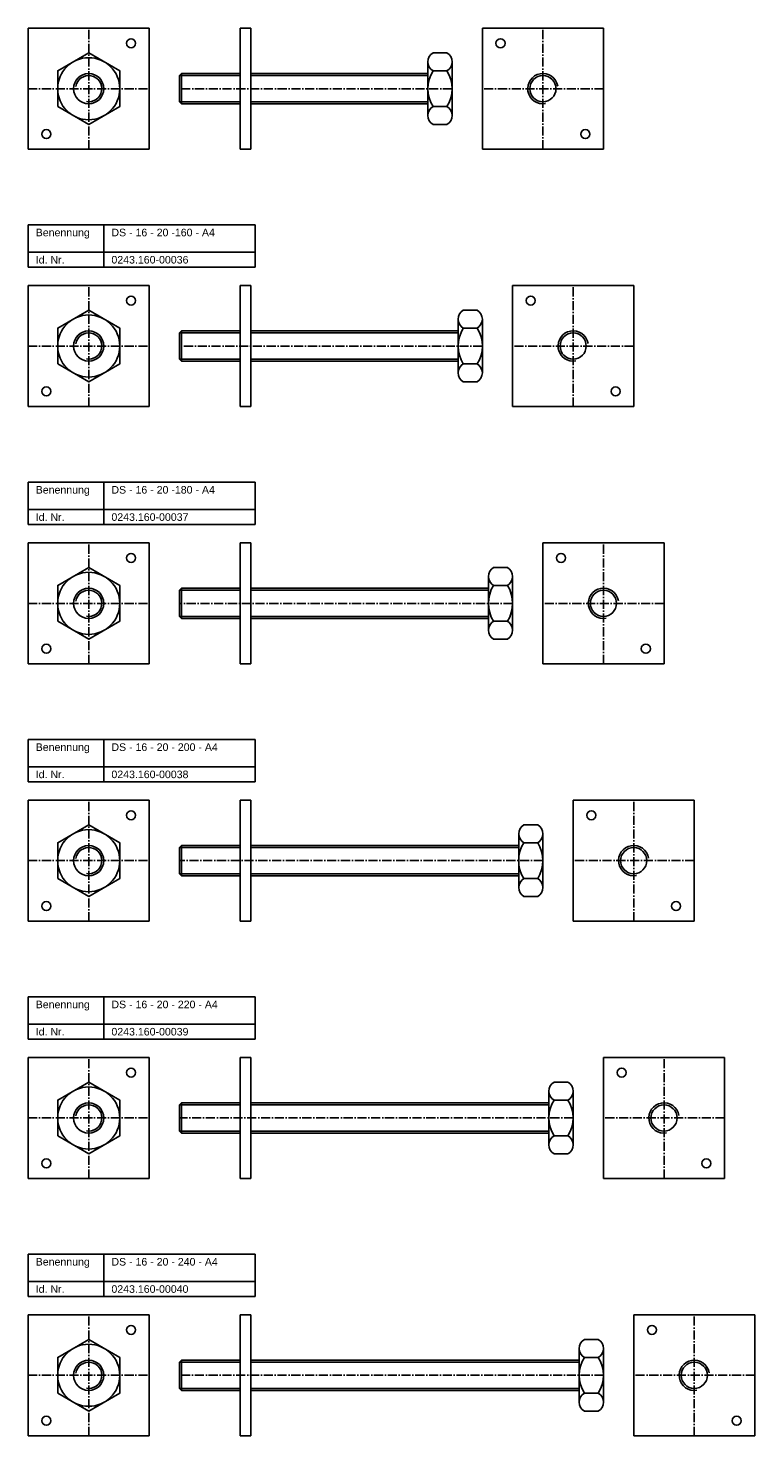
# Model space of a CAD drawing. Header units: millimetres. Extents: x 77 to 2399, y 1116 to 2936.
# Tile 5 of 8: x 1384 to 1864, y 1116 to 2046. Entities that reach past the tile are written whole.
import ezdxf

# ---------------------------------------------------------------- set-up
doc = ezdxf.new("R2010")
doc.units = ezdxf.units.MM
doc.header["$LTSCALE"] = 0.5
doc.linetypes.add('achse', pattern=[18, 12, -3, 0, -3])
doc.layers.add('HALFEN', color=2, linetype='CONTINUOUS')
doc.styles.add('ARIAL50', font='ARIAL.TTF', dxfattribs={"height": 5})

msp = doc.modelspace()

# ---------------------------------------------------------------- linework, layer by layer
at = {"layer": 'HALFEN'}
for p, q in [((1384.25, 2046.25), (1464.25, 2046.25)), ((1384.25, 1966.25), (1384.25, 2046.25)), ((1464.25, 2046.25), (1464.25, 1966.25)), ((1524.25, 2046.25), (1524.25, 1966.25)), ((1524.25, 2046.25), (1531.25, 2046.25)), ((1531.25, 1966.25), (1531.25, 2046.25)), ((1764.25, 2046.25), (1684.25, 2046.25)), ((1684.25, 2046.25), (1684.25, 1966.25)), ((1764.25, 1966.25), (1764.25, 2046.25)), ((1660.83, 2029.92), (1651.67, 2029.92)), ((1648.25, 2024), (1648.25, 1988.5)), ((1664.25, 2024), (1664.25, 1988.5)), ((1484.25, 2014.9), (1485.6, 2016.25)), ((1524.25, 2014.9), (1484.25, 2014.9)), ((1484.25, 2014.9), (1484.25, 1997.6)), ((1524.25, 2016.25), (1485.6, 2016.25)), ((1485.6, 2016.25), (1485.6, 1996.25)), ((1648.25, 2016.25), (1531.25, 2016.25)), ((1648.25, 2014.9), (1531.25, 2014.9)), ((1660.83, 2018.09), (1651.67, 2018.09)), ((1524.25, 1997.6), (1484.25, 1997.6)), ((1485.6, 1996.25), (1484.25, 1997.6)), ((1524.25, 1996.25), (1485.6, 1996.25)), ((1648.25, 1997.6), (1531.25, 1997.6)), ((1648.25, 1996.25), (1531.25, 1996.25)), ((1660.83, 1994.41), (1651.67, 1994.41)), ((1660.83, 1982.58), (1651.67, 1982.58)), ((1464.25, 1966.25), (1384.25, 1966.25)), ((1524.25, 1966.25), (1531.25, 1966.25)), ((1684.25, 1966.25), (1764.25, 1966.25)), ((1384.25, 1916.25), (1534.25, 1916.25)), ((1384.25, 1888.25), (1384.25, 1916.25)), ((1434.25, 1888.25), (1434.25, 1916.25)), ((1534.25, 1888.25), (1534.25, 1916.25)), ((1384.25, 1898.25), (1534.25, 1898.25)), ((1384.25, 1888.25), (1534.25, 1888.25)), ((1384.25, 1876.25), (1464.25, 1876.25)), ((1384.25, 1796.25), (1384.25, 1876.25)), ((1464.25, 1876.25), (1464.25, 1796.25)), ((1524.25, 1876.25), (1524.25, 1796.25)), ((1524.25, 1876.25), (1531.25, 1876.25)), ((1531.25, 1796.25), (1531.25, 1876.25)), ((1784.25, 1876.25), (1704.25, 1876.25)), ((1704.25, 1876.25), (1704.25, 1796.25)), ((1784.25, 1796.25), (1784.25, 1876.25)), ((1668.25, 1854), (1668.25, 1818.5)), ((1680.83, 1859.92), (1671.67, 1859.92)), ((1684.25, 1854), (1684.25, 1818.5)), ((1484.25, 1844.9), (1485.6, 1846.25)), ((1524.25, 1844.9), (1484.25, 1844.9)), ((1484.25, 1844.9), (1484.25, 1827.6)), ((1524.25, 1846.25), (1485.6, 1846.25)), ((1485.6, 1846.25), (1485.6, 1826.25)), ((1668.25, 1846.25), (1531.25, 1846.25)), ((1668.25, 1844.9), (1531.25, 1844.9)), ((1680.83, 1848.09), (1671.67, 1848.09)), ((1524.25, 1827.6), (1484.25, 1827.6)), ((1485.6, 1826.25), (1484.25, 1827.6)), ((1524.25, 1826.25), (1485.6, 1826.25)), ((1668.25, 1827.6), (1531.25, 1827.6)), ((1668.25, 1826.25), (1531.25, 1826.25)), ((1680.83, 1824.41), (1671.67, 1824.41)), ((1680.83, 1812.58), (1671.67, 1812.58)), ((1464.25, 1796.25), (1384.25, 1796.25)), ((1524.25, 1796.25), (1531.25, 1796.25)), ((1704.25, 1796.25), (1784.25, 1796.25)), ((1384.25, 1746.25), (1534.25, 1746.25)), ((1384.25, 1718.25), (1384.25, 1746.25)), ((1434.25, 1718.25), (1434.25, 1746.25)), ((1534.25, 1718.25), (1534.25, 1746.25)), ((1384.25, 1728.25), (1534.25, 1728.25)), ((1384.25, 1718.25), (1534.25, 1718.25)), ((1384.25, 1706.25), (1464.25, 1706.25)), ((1384.25, 1626.25), (1384.25, 1706.25)), ((1464.25, 1706.25), (1464.25, 1626.25)), ((1524.25, 1706.25), (1524.25, 1626.25)), ((1524.25, 1706.25), (1531.25, 1706.25)), ((1531.25, 1626.25), (1531.25, 1706.25)), ((1804.25, 1706.25), (1724.25, 1706.25)), ((1724.25, 1706.25), (1724.25, 1626.25)), ((1804.25, 1626.25), (1804.25, 1706.25)), ((1688.25, 1684), (1688.25, 1648.5)), ((1700.83, 1689.92), (1691.67, 1689.92)), ((1704.25, 1684), (1704.25, 1648.5)), ((1484.25, 1674.9), (1485.6, 1676.25)), ((1524.25, 1674.9), (1484.25, 1674.9)), ((1484.25, 1674.9), (1484.25, 1657.6)), ((1524.25, 1676.25), (1485.6, 1676.25)), ((1485.6, 1676.25), (1485.6, 1656.25)), ((1688.25, 1676.25), (1531.25, 1676.25)), ((1688.25, 1674.9), (1531.25, 1674.9)), ((1700.83, 1678.09), (1691.67, 1678.09)), ((1524.25, 1657.6), (1484.25, 1657.6)), ((1485.6, 1656.25), (1484.25, 1657.6)), ((1524.25, 1656.25), (1485.6, 1656.25)), ((1688.25, 1657.6), (1531.25, 1657.6)), ((1688.25, 1656.25), (1531.25, 1656.25)), ((1700.83, 1654.41), (1691.67, 1654.41)), ((1700.83, 1642.58), (1691.67, 1642.58)), ((1464.25, 1626.25), (1384.25, 1626.25)), ((1524.25, 1626.25), (1531.25, 1626.25)), ((1724.25, 1626.25), (1804.25, 1626.25)), ((1384.25, 1576.25), (1534.25, 1576.25)), ((1384.25, 1548.25), (1384.25, 1576.25)), ((1434.25, 1548.25), (1434.25, 1576.25)), ((1534.25, 1548.25), (1534.25, 1576.25)), ((1384.25, 1558.25), (1534.25, 1558.25)), ((1384.25, 1548.25), (1534.25, 1548.25)), ((1384.25, 1536.25), (1464.25, 1536.25)), ((1384.25, 1456.25), (1384.25, 1536.25)), ((1464.25, 1536.25), (1464.25, 1456.25)), ((1524.25, 1536.25), (1524.25, 1456.25)), ((1524.25, 1536.25), (1531.25, 1536.25)), ((1531.25, 1456.25), (1531.25, 1536.25)), ((1824.25, 1536.25), (1744.25, 1536.25)), ((1744.25, 1536.25), (1744.25, 1456.25)), ((1824.25, 1456.25), (1824.25, 1536.25)), ((1720.83, 1519.92), (1711.67, 1519.92)), ((1708.25, 1514), (1708.25, 1478.5)), ((1720.83, 1508.09), (1711.67, 1508.09)), ((1724.25, 1514), (1724.25, 1478.5)), ((1484.25, 1504.9), (1485.6, 1506.25)), ((1524.25, 1504.9), (1484.25, 1504.9)), ((1484.25, 1504.9), (1484.25, 1487.6)), ((1524.25, 1506.25), (1485.6, 1506.25)), ((1485.6, 1506.25), (1485.6, 1486.25)), ((1708.25, 1506.25), (1531.25, 1506.25)), ((1708.25, 1504.9), (1531.25, 1504.9)), ((1524.25, 1487.6), (1484.25, 1487.6)), ((1485.6, 1486.25), (1484.25, 1487.6)), ((1524.25, 1486.25), (1485.6, 1486.25)), ((1708.25, 1487.6), (1531.25, 1487.6)), ((1708.25, 1486.25), (1531.25, 1486.25)), ((1720.83, 1484.41), (1711.67, 1484.41)), ((1720.83, 1472.58), (1711.67, 1472.58)), ((1464.25, 1456.25), (1384.25, 1456.25)), ((1524.25, 1456.25), (1531.25, 1456.25)), ((1744.25, 1456.25), (1824.25, 1456.25)), ((1384.25, 1406.25), (1534.25, 1406.25)), ((1384.25, 1378.25), (1384.25, 1406.25)), ((1434.25, 1378.25), (1434.25, 1406.25)), ((1534.25, 1378.25), (1534.25, 1406.25)), ((1384.25, 1388.25), (1534.25, 1388.25)), ((1384.25, 1378.25), (1534.25, 1378.25)), ((1384.25, 1366.25), (1464.25, 1366.25)), ((1384.25, 1286.25), (1384.25, 1366.25)), ((1464.25, 1366.25), (1464.25, 1286.25)), ((1524.25, 1366.25), (1524.25, 1286.25)), ((1524.25, 1366.25), (1531.25, 1366.25)), ((1531.25, 1286.25), (1531.25, 1366.25)), ((1844.25, 1366.25), (1764.25, 1366.25)), ((1764.25, 1366.25), (1764.25, 1286.25)), ((1844.25, 1286.25), (1844.25, 1366.25)), ((1740.83, 1349.92), (1731.67, 1349.92)), ((1728.25, 1344), (1728.25, 1308.5)), ((1744.25, 1344), (1744.25, 1308.5)), ((1484.25, 1334.9), (1485.6, 1336.25)), ((1524.25, 1334.9), (1484.25, 1334.9)), ((1484.25, 1334.9), (1484.25, 1317.6)), ((1524.25, 1336.25), (1485.6, 1336.25)), ((1485.6, 1336.25), (1485.6, 1316.25)), ((1728.25, 1336.25), (1531.25, 1336.25)), ((1728.25, 1334.9), (1531.25, 1334.9)), ((1740.83, 1338.09), (1731.67, 1338.09)), ((1524.25, 1317.6), (1484.25, 1317.6)), ((1485.6, 1316.25), (1484.25, 1317.6)), ((1524.25, 1316.25), (1485.6, 1316.25)), ((1728.25, 1317.6), (1531.25, 1317.6)), ((1728.25, 1316.25), (1531.25, 1316.25)), ((1740.83, 1314.41), (1731.67, 1314.41)), ((1740.83, 1302.58), (1731.67, 1302.58)), ((1464.25, 1286.25), (1384.25, 1286.25)), ((1524.25, 1286.25), (1531.25, 1286.25)), ((1764.25, 1286.25), (1844.25, 1286.25)), ((1384.25, 1236.25), (1534.25, 1236.25)), ((1384.25, 1208.25), (1384.25, 1236.25)), ((1434.25, 1208.25), (1434.25, 1236.25)), ((1534.25, 1208.25), (1534.25, 1236.25)), ((1384.25, 1218.25), (1534.25, 1218.25)), ((1384.25, 1208.25), (1534.25, 1208.25)), ((1384.25, 1196.25), (1464.25, 1196.25)), ((1384.25, 1116.25), (1384.25, 1196.25)), ((1464.25, 1196.25), (1464.25, 1116.25)), ((1524.25, 1196.25), (1524.25, 1116.25)), ((1524.25, 1196.25), (1531.25, 1196.25)), ((1531.25, 1116.25), (1531.25, 1196.25)), ((1864.25, 1196.25), (1784.25, 1196.25)), ((1784.25, 1196.25), (1784.25, 1116.25)), ((1864.25, 1116.25), (1864.25, 1196.25)), ((1748.25, 1174), (1748.25, 1138.5)), ((1760.83, 1179.92), (1751.67, 1179.92)), ((1764.25, 1174), (1764.25, 1138.5)), ((1484.25, 1164.9), (1485.6, 1166.25)), ((1524.25, 1164.9), (1484.25, 1164.9)), ((1484.25, 1164.9), (1484.25, 1147.6)), ((1524.25, 1166.25), (1485.6, 1166.25)), ((1485.6, 1166.25), (1485.6, 1146.25)), ((1748.25, 1166.25), (1531.25, 1166.25)), ((1748.25, 1164.9), (1531.25, 1164.9)), ((1760.83, 1168.09), (1751.67, 1168.09)), ((1524.25, 1147.6), (1484.25, 1147.6)), ((1485.6, 1146.25), (1484.25, 1147.6)), ((1524.25, 1146.25), (1485.6, 1146.25)), ((1748.25, 1147.6), (1531.25, 1147.6)), ((1748.25, 1146.25), (1531.25, 1146.25)), ((1760.83, 1144.41), (1751.67, 1144.41)), ((1760.83, 1132.58), (1751.67, 1132.58)), ((1464.25, 1116.25), (1384.25, 1116.25)), ((1524.25, 1116.25), (1531.25, 1116.25)), ((1784.25, 1116.25), (1864.25, 1116.25))]:
    msp.add_line(p, q, dxfattribs=at)
at = {"layer": 'HALFEN', "color": 1, "linetype": 'achse'}
for p, q in [((1424.25, 1966.25), (1424.25, 2046.25)), ((1724.25, 1966.25), (1724.25, 2046.25)), ((1384.25, 2006.25), (1464.25, 2006.25)), ((1664.25, 2006.25), (1484.25, 2006.25)), ((1764.25, 2006.25), (1684.25, 2006.25)), ((1424.25, 1796.25), (1424.25, 1876.25)), ((1744.25, 1796.25), (1744.25, 1876.25)), ((1384.25, 1836.25), (1464.25, 1836.25)), ((1684.25, 1836.25), (1484.25, 1836.25)), ((1784.25, 1836.25), (1704.25, 1836.25)), ((1424.25, 1626.25), (1424.25, 1706.25)), ((1764.25, 1626.25), (1764.25, 1706.25)), ((1384.25, 1666.25), (1464.25, 1666.25)), ((1704.25, 1666.25), (1484.25, 1666.25)), ((1804.25, 1666.25), (1724.25, 1666.25)), ((1424.25, 1456.25), (1424.25, 1536.25)), ((1784.25, 1456.25), (1784.25, 1536.25)), ((1384.25, 1496.25), (1464.25, 1496.25)), ((1724.25, 1496.25), (1484.25, 1496.25)), ((1824.25, 1496.25), (1744.25, 1496.25)), ((1424.25, 1286.25), (1424.25, 1366.25)), ((1804.25, 1286.25), (1804.25, 1366.25)), ((1384.25, 1326.25), (1464.25, 1326.25)), ((1744.25, 1326.25), (1484.25, 1326.25)), ((1844.25, 1326.25), (1764.25, 1326.25)), ((1424.25, 1116.25), (1424.25, 1196.25)), ((1824.25, 1116.25), (1824.25, 1196.25)), ((1384.25, 1156.25), (1464.25, 1156.25)), ((1764.25, 1156.25), (1484.25, 1156.25)), ((1864.25, 1156.25), (1784.25, 1156.25))]:
    msp.add_line(p, q, dxfattribs=at)
at = {"layer": 'HALFEN'}
for points in [[(1403.75, 1994.41), (1424.25, 1982.58), (1444.75, 1994.41), (1444.75, 2018.09), (1424.25, 2029.92), (1403.75, 2018.09)], [(1403.75, 1824.41), (1424.25, 1812.58), (1444.75, 1824.41), (1444.75, 1848.09), (1424.25, 1859.92), (1403.75, 1848.09)], [(1403.75, 1654.41), (1424.25, 1642.58), (1444.75, 1654.41), (1444.75, 1678.09), (1424.25, 1689.92), (1403.75, 1678.09)], [(1403.75, 1484.41), (1424.25, 1472.58), (1444.75, 1484.41), (1444.75, 1508.09), (1424.25, 1519.92), (1403.75, 1508.09)], [(1403.75, 1314.41), (1424.25, 1302.58), (1444.75, 1314.41), (1444.75, 1338.09), (1424.25, 1349.92), (1403.75, 1338.09)], [(1403.75, 1144.41), (1424.25, 1132.58), (1444.75, 1144.41), (1444.75, 1168.09), (1424.25, 1179.92), (1403.75, 1168.09)]]:
    msp.add_lwpolyline(points, close=True, dxfattribs=at)
for centre, radius in [((1452.25, 2036.25), 3), ((1696.25, 2036.25), 3), ((1424.25, 2006.25), 20.5), ((1424.25, 2006.25), 10), ((1724.25, 2006.25), 8.65), ((1396.25, 1976.25), 3), ((1752.25, 1976.25), 3), ((1452.25, 1866.25), 3), ((1716.25, 1866.25), 3), ((1424.25, 1836.25), 20.5), ((1424.25, 1836.25), 10), ((1744.25, 1836.25), 8.65), ((1396.25, 1806.25), 3), ((1772.25, 1806.25), 3), ((1452.25, 1696.25), 3), ((1736.25, 1696.25), 3), ((1424.25, 1666.25), 20.5), ((1424.25, 1666.25), 10), ((1764.25, 1666.25), 8.65), ((1396.25, 1636.25), 3), ((1792.25, 1636.25), 3), ((1452.25, 1526.25), 3), ((1756.25, 1526.25), 3), ((1424.25, 1496.25), 20.5), ((1424.25, 1496.25), 10), ((1784.25, 1496.25), 8.65), ((1396.25, 1466.25), 3), ((1812.25, 1466.25), 3), ((1452.25, 1356.25), 3), ((1776.25, 1356.25), 3), ((1424.25, 1326.25), 20.5), ((1424.25, 1326.25), 10), ((1804.25, 1326.25), 8.65), ((1396.25, 1296.25), 3), ((1832.25, 1296.25), 3), ((1452.25, 1186.25), 3), ((1796.25, 1186.25), 3), ((1424.25, 1156.25), 20.5), ((1424.25, 1156.25), 10), ((1824.25, 1156.25), 8.65), ((1396.25, 1126.25), 3), ((1852.25, 1126.25), 3)]:
    msp.add_circle(centre, radius, dxfattribs=at)
for centre, radius, start, end in [((1655.08, 2024), 6.83, 120, 240), ((1657.42, 2024), 6.83, 300, 60), ((1670.46, 2006.25), 22.21, 147.79577, 212.20423), ((1642.04, 2006.25), 22.21, 327.79577, 32.20423), ((1655.08, 1988.5), 6.83, 120, 240), ((1657.42, 1988.5), 6.83, 300, 60), ((1675.08, 1854), 6.83, 120, 240), ((1677.42, 1854), 6.83, 300, 60), ((1690.46, 1836.25), 22.21, 147.79577, 212.20423), ((1662.04, 1836.25), 22.21, 327.79577, 32.20423), ((1675.08, 1818.5), 6.83, 120, 240), ((1677.42, 1818.5), 6.83, 300, 60), ((1695.08, 1684), 6.83, 120, 240), ((1697.42, 1684), 6.83, 300, 60), ((1710.46, 1666.25), 22.21, 147.79577, 212.20423), ((1682.04, 1666.25), 22.21, 327.79577, 32.20423), ((1695.08, 1648.5), 6.83, 120, 240), ((1697.42, 1648.5), 6.83, 300, 60), ((1715.08, 1514), 6.83, 120, 240), ((1717.42, 1514), 6.83, 300, 60), ((1730.46, 1496.25), 22.21, 147.79577, 212.20423), ((1702.04, 1496.25), 22.21, 327.79577, 32.20423), ((1715.08, 1478.5), 6.83, 120, 240), ((1717.42, 1478.5), 6.83, 300, 60), ((1735.08, 1344), 6.83, 120, 240), ((1737.42, 1344), 6.83, 300, 60), ((1750.46, 1326.25), 22.21, 147.79577, 212.20423), ((1722.04, 1326.25), 22.21, 327.79577, 32.20423), ((1735.08, 1308.5), 6.83, 120, 240), ((1737.42, 1308.5), 6.83, 300, 60), ((1755.08, 1174), 6.83, 120, 240), ((1757.42, 1174), 6.83, 300, 60), ((1770.46, 1156.25), 22.21, 147.79577, 212.20423), ((1742.04, 1156.25), 22.21, 327.79577, 32.20423), ((1755.08, 1138.5), 6.83, 120, 240), ((1757.42, 1138.5), 6.83, 300, 60)]:
    msp.add_arc(centre, radius, start, end, dxfattribs=at)
at = {"layer": 'HALFEN', "color": 1}
for centre, radius, start, end in [((1424.25, 2006.25), 8.65, 260, 170), ((1724.25, 2006.25), 10, 10, 280), ((1424.25, 1836.25), 8.65, 260, 170), ((1744.25, 1836.25), 10, 10, 280), ((1424.25, 1666.25), 8.65, 260, 170), ((1764.25, 1666.25), 10, 10, 280), ((1424.25, 1496.25), 8.65, 260, 170), ((1784.25, 1496.25), 10, 10, 280), ((1424.25, 1326.25), 8.65, 260, 170), ((1804.25, 1326.25), 10, 10, 280), ((1424.25, 1156.25), 8.65, 260, 170), ((1824.25, 1156.25), 10, 10, 280)]:
    msp.add_arc(centre, radius, start, end, dxfattribs=at)

# ---------------------------------------------------------------- texts
at = {"layer": 'HALFEN', "style": 'ARIAL50'}
for s, p in [('Benennung', (1389.25, 1908.75)), ('DS - 16 - 20 -160 - A4', (1439.25, 1908.75)), ('Id. Nr.', (1389.25, 1890.75)), ('0243.160-00036', (1439.25, 1890.75)), ('Benennung', (1389.25, 1738.75)), ('DS - 16 - 20 -180 - A4', (1439.25, 1738.75)), ('Id. Nr.', (1389.25, 1720.75)), ('0243.160-00037', (1439.25, 1720.75)), ('Benennung', (1389.25, 1568.75)), ('DS - 16 - 20 - 200 - A4', (1439.25, 1568.75)), ('Id. Nr.', (1389.25, 1550.75)), ('0243.160-00038', (1439.25, 1550.75)), ('Benennung', (1389.25, 1398.75)), ('DS - 16 - 20 - 220 - A4', (1439.25, 1398.75)), ('Id. Nr.', (1389.25, 1380.75)), ('0243.160-00039', (1439.25, 1380.75)), ('Benennung', (1389.25, 1228.75)), ('DS - 16 - 20 - 240 - A4', (1439.25, 1228.75)), ('Id. Nr.', (1389.25, 1210.75)), ('0243.160-00040', (1439.25, 1210.75))]:
    msp.add_text(s, height=5, dxfattribs=at).set_placement(p)

doc.saveas('drawing.dxf')
